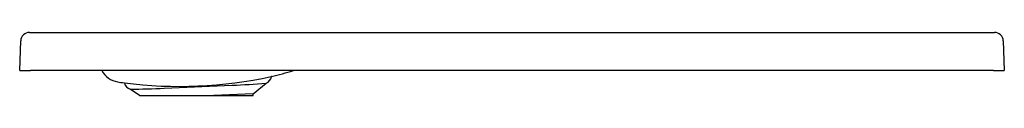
# Model space of a CAD drawing. Header units: millimetres. Extents: x 0 to 0.902, y -0.023 to 0.035.
import ezdxf

# ---------------------------------------------------------------- set-up
doc = ezdxf.new("R2010")
doc.units = ezdxf.units.MM
doc.layers.add('BLOCKS', color=3, linetype='Continuous')

msp = doc.modelspace()

# ---------------------------------------------------------------- linework, layer by layer
at = {"layer": 'BLOCKS'}
for p, q in [((0, 0), (0.00095, 0.02728)), ((0.00895, 0.035), (0.8935, 0.035)), ((0.90149, 0.02728), (0.90244, 0)), ((0, 0), (0.00999, 0)), ((0.89245, 0), (0.00999, 0)), ((0.89245, 0), (0.90244, 0)), ((0.10994, -0.023), (0.1013, -0.01709)), ((0.13254, -0.01622), (0.19468, -0.0135)), ((0.21392, -0.02142), (0.22582, -0.01165)), ((0.10994, -0.023), (0.17781, -0.023)), ((0.21392, -0.02142), (0.17781, -0.023)), ((0.17781, -0.023), (0.21399, -0.023)), ((0.21399, -0.023), (0.21392, -0.02142))]:
    msp.add_line(p, q, dxfattribs=at)
for centre, radius, start, end in [((0.00895, 0.027), 0.008, 90, 178), ((0.8935, 0.027), 0.008, 2, 90), ((0.09298, 0.00939), 0.02001, 207.98327, 260.48853), ((0.14614, 0.38472), 0.39923, 262.77797, 282.21401), ((0.22274, -0.00427), 0.00801, 292.67915, 351.45579), ((0.14717, 0.34302), 0.35834, 283.47322, 286.81387), ((0.15048, 0.35424), 0.36962, 260.53055, 261.5158), ((0.10373, -0.00946), 0.00801, 193.54354, 252.3211), ((0.07133, 1.6137), 1.63107, 271.0528, 272.15049), ((0.11787, 1.54222), 1.55762, 272.82686, 273.97258)]:
    msp.add_arc(centre, radius, start, end, dxfattribs=at)
for points in [[(0.23066, -0.00546), (0.23065, -0.00546), (0.23064, -0.00546), (0.2306, -0.00547)], [(0.22582, -0.01165), (0.22582, -0.01165), (0.22581, -0.01166), (0.22578, -0.01166)]]:
    msp.add_open_spline(points, degree=3, dxfattribs=at)

doc.saveas('drawing.dxf')
